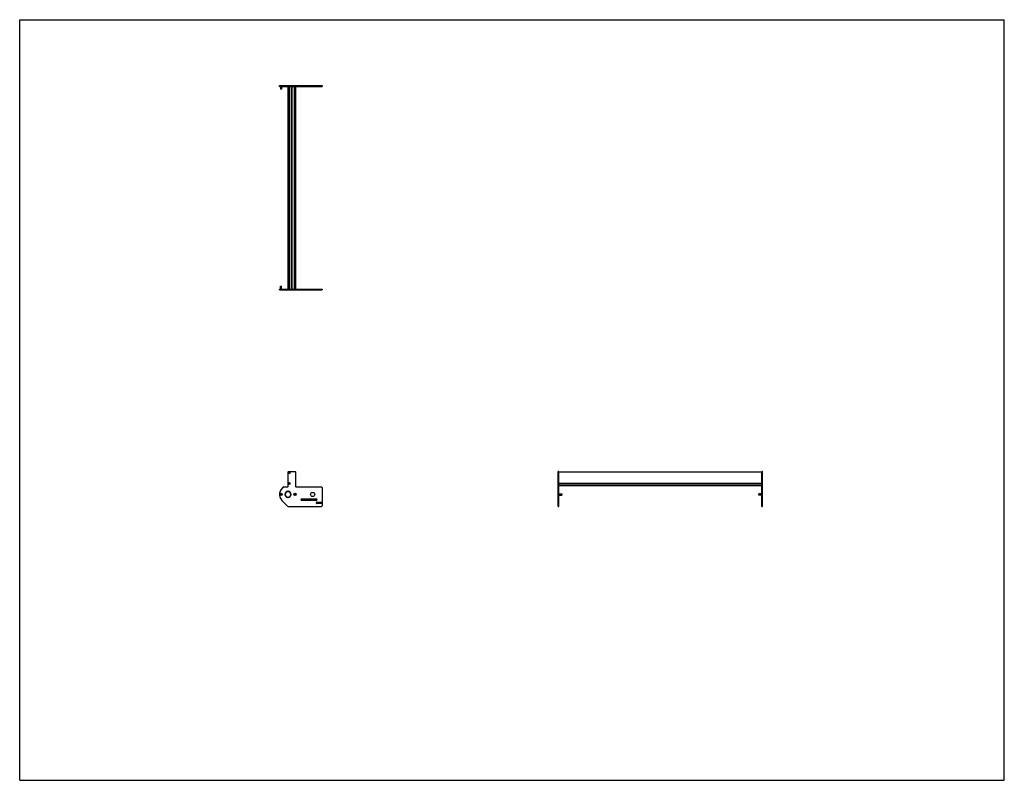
# Model space of a CAD drawing. Header units: inches. Extents: x 0 to 176, y 0 to 136.
import ezdxf

# ---------------------------------------------------------------- set-up
doc = ezdxf.new("R2010")
doc.units = ezdxf.units.IN
doc.header["$LTSCALE"] = 9.68
doc.header["$MEASUREMENT"] = 0
doc.layers.get('0').update_dxf_attribs({"linetype": 'CONTINUOUS'})
for name, color, linetype in [('350667_BL6', 7, 'CONTINUOUS'), ('350668_BL2', 7, 'CONTINUOUS'), ('350669_36_BL7', 7, 'CONTINUOUS'), ('930412M_BL1', 7, 'CONTINUOUS'), ('930412M_BL3', 7, 'CONTINUOUS'), ('930412M_BL8', 7, 'CONTINUOUS'), ('930516M_BL0', 7, 'CONTINUOUS'), ('930516M_BL4', 7, 'CONTINUOUS'), ('930516M_BL5', 7, 'CONTINUOUS'), ('930516M_BL9', 7, 'CONTINUOUS')]:
    doc.layers.add(name, color=color, linetype=linetype)

# ---------------------------------------------------------------- blocks, each defined once
blk = doc.blocks.new('930516M_BL0', base_point=(46.71, 69.63))
at = {"layer": '930516M_BL0', "color": 7, "linetype": 'CONTINUOUS'}
for p, q in [((46.61, 88.34), (46.62, 88.35)), ((46.61, 88.34), (46.81, 88.34)), ((46.61, 87.84), (46.61, 88.34)), ((46.62, 88.35), (46.8, 88.35)), ((46.81, 88.34), (46.8, 88.35)), ((46.81, 87.84), (46.81, 88.34)), ((46.71, 51.18), (46.65, 51.14)), ((46.65, 51.14), (46.65, 51.07)), ((46.65, 51.07), (46.71, 51.04)), ((46.77, 51.14), (46.71, 51.18)), ((46.71, 51.04), (46.77, 51.07)), ((46.77, 51.07), (46.77, 51.14))]:
    blk.add_line(p, q, dxfattribs=at)
blk.add_circle((46.71, 51.11), 0.197, dxfattribs=at)
blk = doc.blocks.new('930412M_BL1', base_point=(48.14, 71.53))
at = {"layer": '930412M_BL1', "color": 7, "linetype": 'CONTINUOUS'}
for p, q in [((48.1, 88.2), (48.18, 88.2)), ((48.1, 88.19), (48.18, 88.19)), ((48.14, 55.07), (48.09, 55.04)), ((48.09, 55.04), (48.09, 54.99)), ((48.09, 54.99), (48.14, 54.96)), ((48.19, 55.04), (48.14, 55.07)), ((48.14, 54.96), (48.19, 54.99)), ((48.19, 54.99), (48.19, 55.04))]:
    blk.add_line(p, q, dxfattribs=at)
blk.add_circle((48.14, 55.01), 0.157, dxfattribs=at)
blk = doc.blocks.new('350668_BL2', base_point=(71.42, 68.41))
at = {"layer": '350668_BL2', "color": 7, "linetype": 'CONTINUOUS'}
for p, q in [((46.43, 87.84), (54.05, 87.84)), ((46.43, 87.72), (46.43, 87.84)), ((46.43, 87.72), (47.96, 87.72)), ((47.27, 87.72), (47.27, 87.84)), ((47.96, 87.84), (47.96, 87.72)), ((47.96, 87.72), (54.05, 87.72)), ((49.32, 87.84), (49.32, 87.72)), ((54.05, 87.84), (54.05, 87.72)), ((47.96, 52.53), (47.96, 55.14)), ((48.02, 55.2), (49.26, 55.2)), ((49.32, 55.14), (49.32, 52.53)), ((96.27, 48.98), (96.27, 55.2)), ((96.4, 55.2), (96.27, 55.2)), ((96.4, 48.98), (96.4, 55.2)), ((47.27, 52.47), (47.9, 52.47)), ((47.93, 51.67), (47.93, 51.61)), ((47.99, 51.61), (47.99, 51.67)), ((49.38, 52.47), (53.92, 52.47)), ((54.05, 52.34), (54.05, 49.1)), ((96.4, 52.47), (96.27, 52.47)), ((47.9, 49.01), (46.88, 50.03)), ((47.93, 50.61), (47.93, 50.55)), ((47.99, 50.55), (47.99, 50.61)), ((50.4, 50.3), (53.02, 50.3)), ((53.02, 50.05), (50.4, 50.05)), ((53.05, 49.54), (53.05, 49.67)), ((53.11, 49.73), (53.86, 49.73)), ((53.86, 49.48), (53.11, 49.48)), ((53.92, 49.67), (53.92, 49.54)), ((47.99, 48.98), (53.92, 48.98)), ((96.27, 48.98), (96.4, 48.98))]:
    blk.add_line(p, q, dxfattribs=at)
for centre, radius in [((48.14, 55.01), 0.175), ((48.14, 53.08), 0.175), ((46.71, 51.11), 0.21), ((49.21, 51.11), 0.21), ((52.36, 51.11), 0.375)]:
    blk.add_circle(centre, radius, dxfattribs=at)
for centre, radius, start, end in [((48.02, 55.14), 0.06, 90, 180), ((49.26, 55.14), 0.06, 0, 90), ((47.96, 51.11), 1.52, 116.9083, 225), ((47.96, 51.11), 0.562, 93.0572, 266.9428), ((47.96, 51.11), 0.5, 93.4398, 266.5602), ((47.9, 52.53), 0.06, 270, 360), ((47.96, 51.11), 0.562, 273.0572, 86.9428), ((47.96, 51.11), 0.5, 273.4398, 86.5602), ((49.38, 52.53), 0.06, 180, 270), ((53.92, 52.34), 0.125, 0, 90), ((50.4, 50.18), 0.125, 90, 270), ((53.02, 50.18), 0.125, 270, 90), ((53.11, 49.67), 0.06, 90, 180), ((53.11, 49.54), 0.06, 180, 270), ((53.86, 49.67), 0.06, 0, 90), ((53.86, 49.54), 0.06, 270, 360), ((47.99, 49.1), 0.125, 225, 270), ((53.92, 49.1), 0.125, 270, 360)]:
    blk.add_arc(centre, radius, start, end, dxfattribs=at)
blk = doc.blocks.new('930412M_BL3', base_point=(48.14, 53.08))
at = {"layer": '930412M_BL3', "color": 7, "linetype": 'CONTINUOUS'}
for p, q in [((48.14, 53.13), (48.09, 53.1)), ((48.09, 53.1), (48.09, 53.05)), ((48.09, 53.05), (48.14, 53.02)), ((48.19, 53.1), (48.14, 53.13)), ((48.14, 53.02), (48.19, 53.05)), ((48.19, 53.05), (48.19, 53.1))]:
    blk.add_line(p, q, dxfattribs=at)
blk.add_circle((48.14, 53.08), 0.157, dxfattribs=at)
blk = doc.blocks.new('930516M_BL4', base_point=(72.96, 51.11))
at = {"layer": '930516M_BL4', "color": 7, "linetype": 'CONTINUOUS'}
for p, q in [((49.21, 51.18), (49.15, 51.14)), ((49.15, 51.14), (49.15, 51.07)), ((49.15, 51.07), (49.21, 51.04)), ((49.27, 51.14), (49.21, 51.18)), ((49.21, 51.04), (49.27, 51.07)), ((49.27, 51.07), (49.27, 51.14)), ((96.4, 51.21), (96.9, 51.21)), ((96.9, 51.21), (96.9, 51.01)), ((96.9, 51.21), (96.91, 51.2)), ((96.91, 51.2), (96.91, 51.02)), ((96.4, 51.01), (96.9, 51.01)), ((96.9, 51.01), (96.91, 51.02))]:
    blk.add_line(p, q, dxfattribs=at)
blk.add_circle((49.21, 51.11), 0.197, dxfattribs=at)
blk = doc.blocks.new('930516M_BL5', base_point=(46.71, 123.83))
at = {"layer": '930516M_BL5', "color": 7, "linetype": 'CONTINUOUS'}
for p, q in [((46.61, 124.08), (46.61, 123.58)), ((46.61, 123.58), (46.62, 123.57)), ((46.81, 123.58), (46.61, 123.58)), ((46.8, 123.57), (46.62, 123.57)), ((46.81, 123.58), (46.8, 123.57)), ((46.81, 124.08), (46.81, 123.58))]:
    blk.add_line(p, q, dxfattribs=at)
blk = doc.blocks.new('350667_BL6', base_point=(89.6, 86.59))
at = {"layer": '350667_BL6', "color": 7, "linetype": 'CONTINUOUS'}
for p, q in [((46.43, 124.08), (46.43, 124.21)), ((46.43, 124.21), (54.05, 124.21)), ((46.43, 124.08), (54.05, 124.08)), ((47.27, 124.08), (47.27, 124.21)), ((47.96, 124.21), (47.96, 124.08)), ((49.32, 124.21), (49.32, 124.08)), ((54.05, 124.21), (54.05, 124.08)), ((132.76, 55.2), (132.64, 55.2)), ((132.64, 48.98), (132.64, 55.2)), ((132.76, 48.98), (132.76, 55.2)), ((132.76, 52.47), (132.64, 52.47)), ((132.64, 48.98), (132.76, 48.98))]:
    blk.add_line(p, q, dxfattribs=at)
blk = doc.blocks.new('350669_36_BL7', base_point=(90.3, 88.4))
at = {"layer": '350669_36_BL7', "color": 7, "linetype": 'CONTINUOUS'}
for p, q in [((47.96, 87.84), (47.96, 124.08)), ((48.02, 87.84), (48.02, 124.08)), ((48.1, 124.08), (48.1, 87.84)), ((48.18, 124.08), (48.18, 87.84)), ((48.58, 87.84), (48.58, 124.08)), ((48.7, 87.84), (48.7, 124.08)), ((49.1, 87.84), (49.1, 124.08)), ((49.18, 87.84), (49.18, 124.08)), ((49.27, 87.84), (49.27, 124.08)), ((49.32, 124.08), (49.32, 87.84)), ((96.4, 55.15), (132.64, 55.15)), ((96.4, 53.2), (96.4, 55.01)), ((132.64, 53.17), (132.64, 55.01)), ((96.4, 53.12), (132.64, 53.12)), ((96.4, 53.03), (132.64, 53.03)), ((96.4, 52.74), (96.4, 52.98)), ((132.64, 52.71), (132.64, 52.95)), ((96.4, 52.71), (132.64, 52.71))]:
    blk.add_line(p, q, dxfattribs=at)
blk = doc.blocks.new('930412M_BL8', base_point=(48.14, 123.73))
at = {"layer": '930412M_BL8', "color": 7, "linetype": 'CONTINUOUS'}
for p, q in [((48.18, 123.74), (48.1, 123.74)), ((48.18, 123.73), (48.1, 123.73))]:
    blk.add_line(p, q, dxfattribs=at)
blk = doc.blocks.new('930516M_BL9', base_point=(132.38, 51.11))
at = {"layer": '930516M_BL9', "color": 7, "linetype": 'CONTINUOUS'}
for p, q in [((132.14, 51.21), (132.13, 51.2)), ((132.13, 51.02), (132.13, 51.2)), ((132.64, 51.21), (132.14, 51.21)), ((132.14, 51.01), (132.14, 51.21)), ((132.14, 51.01), (132.13, 51.02)), ((132.64, 51.01), (132.14, 51.01))]:
    blk.add_line(p, q, dxfattribs=at)

msp = doc.modelspace()

# ---------------------------------------------------------------- linework, layer by layer
at = {"color": 7, "linetype": 'CONTINUOUS'}
for p, q in [((0, 0), (0, 136)), ((0, 136), (176, 136)), ((176, 0), (176, 136)), ((0, 0), (176, 0))]:
    msp.add_line(p, q, dxfattribs=at)

# ---------------------------------------------------------------- block references
at = {"layer": '350667_BL6'}
msp.add_blockref('350667_BL6', (89.6, 86.59), dxfattribs=at)
at = {"layer": '350668_BL2'}
msp.add_blockref('350668_BL2', (71.42, 68.41), dxfattribs=at)
at = {"layer": '350669_36_BL7'}
msp.add_blockref('350669_36_BL7', (90.3, 88.4), dxfattribs=at)
at = {"layer": '930412M_BL1'}
msp.add_blockref('930412M_BL1', (48.14, 71.53), dxfattribs=at)
at = {"layer": '930412M_BL3'}
msp.add_blockref('930412M_BL3', (48.14, 53.08), dxfattribs=at)
at = {"layer": '930412M_BL8'}
msp.add_blockref('930412M_BL8', (48.14, 123.73), dxfattribs=at)
at = {"layer": '930516M_BL0'}
msp.add_blockref('930516M_BL0', (46.71, 69.63), dxfattribs=at)
at = {"layer": '930516M_BL4'}
msp.add_blockref('930516M_BL4', (72.96, 51.11), dxfattribs=at)
at = {"layer": '930516M_BL5'}
msp.add_blockref('930516M_BL5', (46.71, 123.83), dxfattribs=at)
at = {"layer": '930516M_BL9'}
msp.add_blockref('930516M_BL9', (132.38, 51.11), dxfattribs=at)

doc.saveas('drawing.dxf')
